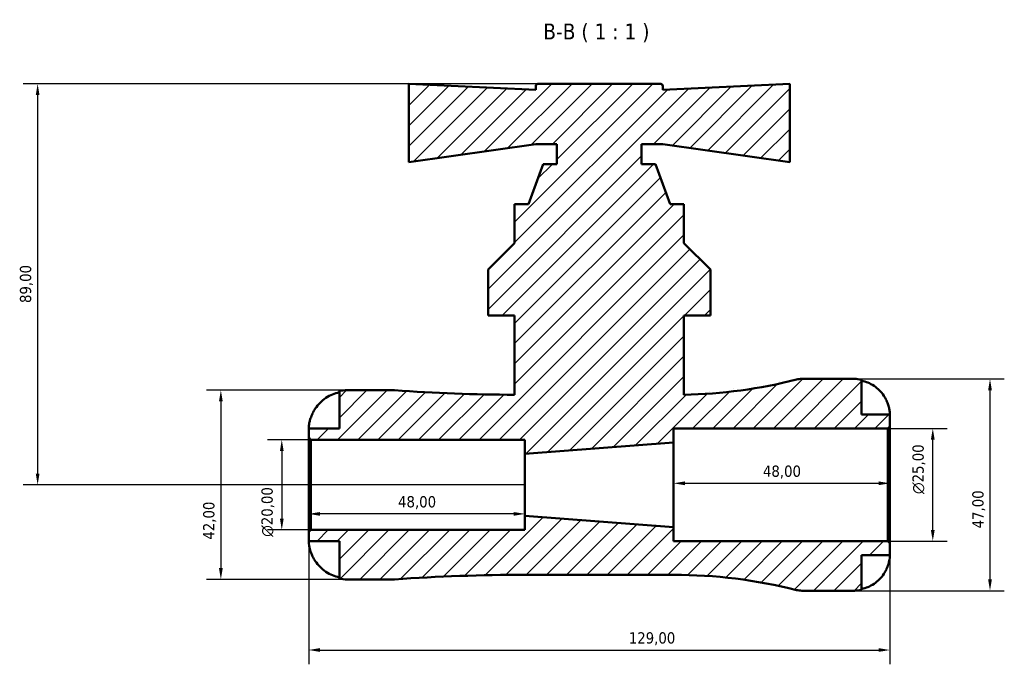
# Model space of a CAD drawing. Header units: millimetres. Extents: x 0 to 907, y 0 to 785.
# Tile 6 of 11: x 253 to 472, y 642 to 785. Entities that reach past the tile are written whole.
import ezdxf

# ---------------------------------------------------------------- set-up
doc = ezdxf.new("R2010")
doc.units = ezdxf.units.MM
for name, color, linetype, lineweight in [('Dimension (ISO)', 7, 'Continuous', 25), ('Hatch (ISO)', 7, 'Continuous', 18), ('Symbol (ISO)', 7, 'Continuous', 25), ('Visible (ISO)', 7, 'Continuous', 50)]:
    doc.layers.add(name, color=color, linetype=linetype, lineweight=lineweight)
doc.styles.add('Label Text (ISO)', font='tahoma.ttf')
doc.styles.add('Note Text (ISO)', font='tahoma.ttf')
doc.dimstyles.new('Default (ISO)', dxfattribs={"dimtxt": 2.5, "dimasz": 2.5, "dimexe": 3.175, "dimexo": 0, "dimgap": 0.762, "dimtad": 1, "dimrnd": 1e-08, "dimzin": 0, "dimtxsty": 'Note Text (ISO)', "dimcen": 0.09, "dimdle": 10, "dimclrd": 256, "dimclre": 256, "dimclrt": 256, "dimazin": 0, "dimtfac": 1.40208, "dimtmove": 0, "dimatfit": 3, "dimfxl": 1, "dimtolj": 1, "dimtzin": 0, "dimlwd": -1, "dimlwe": -1, "dimarcsym": 0})

# ---------------------------------------------------------------- blocks, each defined once
blk = doc.blocks.new('*D7')
at = {"layer": 'Defpoints', "color": 0, "transparency": 16777216}
for p in [(317.67, 691.78), (311.22, 671.78), (317.67, 671.78)]:
    blk.add_point(p, dxfattribs=at)
at = {"layer": 'Dimension (ISO)', "transparency": 16777216}
for p, q in [((317.67, 691.78), (308.05, 691.78)), ((311.22, 689.28), (311.22, 674.28)), ((317.67, 671.78), (308.05, 671.78))]:
    blk.add_line(p, q, dxfattribs=at)
for points in [[(310.81, 689.28), (311.64, 689.28), (311.22, 691.78)], [(310.81, 674.28), (311.64, 674.28), (311.22, 671.78)]]:
    blk.add_solid(points, dxfattribs=at)
at = {"layer": 'Dimension (ISO)', "color": 232, "true_color": 0xca0064, "transparency": 16777216, "insert": (306.7, 670.23), "char_height": 2.5, "attachment_point": 1, "rotation": 90, "style": 'Note Text (ISO)'}
blk.add_mtext('\\A1;\\fAIGDT|b0|i0;\\H2.5000;\\ln\\fTahoma|b0|i0;\\H2.5000;20,00', dxfattribs=at)
blk = doc.blocks.new('*D8')
at = {"layer": 'Defpoints', "color": 0, "transparency": 16777216}
for p in [(445.73, 694.28), (455.73, 694.28), (445.73, 669.28)]:
    blk.add_point(p, dxfattribs=at)
at = {"layer": 'Dimension (ISO)', "transparency": 16777216}
for p, q in [((445.73, 694.28), (458.9, 694.28)), ((455.73, 671.78), (455.73, 691.78)), ((445.73, 669.28), (458.9, 669.28))]:
    blk.add_line(p, q, dxfattribs=at)
for points in [[(455.31, 691.78), (456.15, 691.78), (455.73, 694.28)], [(455.31, 671.78), (456.15, 671.78), (455.73, 669.28)]]:
    blk.add_solid(points, dxfattribs=at)
at = {"layer": 'Dimension (ISO)', "color": 232, "true_color": 0xca0064, "transparency": 16777216, "insert": (451.21, 679.73), "char_height": 2.5, "attachment_point": 1, "rotation": 90, "style": 'Note Text (ISO)'}
blk.add_mtext('\\A1;\\fAIGDT|b0|i0;\\H2.5000;\\ln\\fTahoma|b0|i0;\\H2.5000;25,00', dxfattribs=at)
blk = doc.blocks.new('*D9')
at = {"layer": 'Defpoints', "color": 0, "transparency": 16777216}
for p in [(438.32, 705.28), (438.32, 658.28), (468.43, 658.28)]:
    blk.add_point(p, dxfattribs=at)
at = {"layer": 'Dimension (ISO)', "transparency": 16777216}
for p, q in [((438.32, 705.28), (471.61, 705.28)), ((468.43, 702.78), (468.43, 660.78)), ((438.32, 658.28), (471.61, 658.28))]:
    blk.add_line(p, q, dxfattribs=at)
for points in [[(468.02, 702.78), (468.85, 702.78), (468.43, 705.28)], [(468.02, 660.78), (468.85, 660.78), (468.43, 658.28)]]:
    blk.add_solid(points, dxfattribs=at)
at = {"layer": 'Dimension (ISO)', "color": 232, "true_color": 0xca0064, "transparency": 16777216, "insert": (464.5, 672.11), "char_height": 2.5, "attachment_point": 1, "rotation": 90, "style": 'Note Text (ISO)'}
blk.add_mtext('\\A1;47,00', dxfattribs=at)
blk = doc.blocks.new('*D10')
at = {"layer": 'Defpoints', "color": 0, "transparency": 16777216}
for p in [(368.07, 770.78), (257.03, 681.78), (365.2, 681.78)]:
    blk.add_point(p, dxfattribs=at)
at = {"layer": 'Dimension (ISO)', "transparency": 16777216}
for p, q in [((368.07, 770.78), (253.85, 770.78)), ((257.03, 768.28), (257.03, 684.28)), ((365.2, 681.78), (253.85, 681.78))]:
    blk.add_line(p, q, dxfattribs=at)
for points in [[(256.61, 768.28), (257.45, 768.28), (257.03, 770.78)], [(256.61, 684.28), (257.45, 684.28), (257.03, 681.78)]]:
    blk.add_solid(points, dxfattribs=at)
at = {"layer": 'Dimension (ISO)', "color": 232, "true_color": 0xca0064, "transparency": 16777216, "insert": (253.09, 722.14), "char_height": 2.5, "attachment_point": 1, "rotation": 90, "style": 'Note Text (ISO)'}
blk.add_mtext('\\A1;89,00', dxfattribs=at)
blk = doc.blocks.new('*D11')
at = {"layer": 'Defpoints', "color": 0, "transparency": 16777216}
for p in [(325.7, 702.78), (297.7, 660.78), (325.7, 660.78)]:
    blk.add_point(p, dxfattribs=at)
at = {"layer": 'Dimension (ISO)', "transparency": 16777216}
for p, q in [((325.7, 702.78), (294.52, 702.78)), ((297.7, 700.28), (297.7, 663.28)), ((325.7, 660.78), (294.52, 660.78))]:
    blk.add_line(p, q, dxfattribs=at)
for points in [[(297.28, 700.28), (298.12, 700.28), (297.7, 702.78)], [(297.28, 663.28), (298.12, 663.28), (297.7, 660.78)]]:
    blk.add_solid(points, dxfattribs=at)
at = {"layer": 'Dimension (ISO)', "color": 232, "true_color": 0xca0064, "transparency": 16777216, "insert": (293.76, 669.61), "char_height": 2.5, "attachment_point": 1, "rotation": 90, "style": 'Note Text (ISO)'}
blk.add_mtext('\\A1;42,00', dxfattribs=at)
blk = doc.blocks.new('*D12')
at = {"layer": 'Defpoints', "color": 0, "transparency": 16777216}
for p in [(446.2, 682.12), (398.2, 681.78), (446.2, 681.78)]:
    blk.add_point(p, dxfattribs=at)
at = {"layer": 'Dimension (ISO)', "transparency": 16777216}
blk.add_line((400.7, 682.12), (443.7, 682.12), dxfattribs=at)
for points in [[(400.7, 682.54), (400.7, 681.7), (398.2, 682.12)], [(443.7, 682.54), (443.7, 681.7), (446.2, 682.12)]]:
    blk.add_solid(points, dxfattribs=at)
at = {"layer": 'Dimension (ISO)', "color": 232, "true_color": 0xca0064, "transparency": 16777216, "insert": (418.03, 686.06), "char_height": 2.5, "attachment_point": 1, "style": 'Note Text (ISO)'}
blk.add_mtext('\\A1;48,00', dxfattribs=at)
blk = doc.blocks.new('*D13')
at = {"layer": 'Defpoints', "color": 0, "transparency": 16777216}
for p in [(317.2, 681.78), (365.2, 681.78), (317.2, 675.33)]:
    blk.add_point(p, dxfattribs=at)
at = {"layer": 'Dimension (ISO)', "transparency": 16777216}
blk.add_line((362.7, 675.33), (319.7, 675.33), dxfattribs=at)
for points in [[(319.7, 675.74), (319.7, 674.91), (317.2, 675.33)], [(362.7, 675.74), (362.7, 674.91), (365.2, 675.33)]]:
    blk.add_solid(points, dxfattribs=at)
at = {"layer": 'Dimension (ISO)', "color": 232, "true_color": 0xca0064, "transparency": 16777216, "insert": (337.03, 679.27), "char_height": 2.5, "attachment_point": 1, "style": 'Note Text (ISO)'}
blk.add_mtext('\\A1;48,00', dxfattribs=at)
blk = doc.blocks.new('*D14')
at = {"layer": 'Defpoints', "color": 0, "transparency": 16777216}
for p in [(317.2, 671.31), (446.2, 668.81), (446.2, 645.11)]:
    blk.add_point(p, dxfattribs=at)
at = {"layer": 'Dimension (ISO)', "transparency": 16777216}
for p, q in [((317.2, 671.31), (317.2, 641.94)), ((446.2, 668.81), (446.2, 641.94)), ((319.7, 645.11), (443.7, 645.11))]:
    blk.add_line(p, q, dxfattribs=at)
for points in [[(319.7, 645.53), (319.7, 644.7), (317.2, 645.11)], [(443.7, 645.53), (443.7, 644.7), (446.2, 645.11)]]:
    blk.add_solid(points, dxfattribs=at)
at = {"layer": 'Dimension (ISO)', "color": 232, "true_color": 0xca0064, "transparency": 16777216, "insert": (388.25, 649.05), "char_height": 2.5, "attachment_point": 1, "style": 'Note Text (ISO)'}
blk.add_mtext('\\A1;129,00', dxfattribs=at)

msp = doc.modelspace()

# ---------------------------------------------------------------- hatches: boundary and pattern name
at = {"layer": 'Hatch (ISO)'}
h = msp.add_hatch(dxfattribs=at)
h.set_pattern_fill('ANSI31', color=256, scale=25.4, style=0)
h.set_pattern_definition([(45, (0, 0), (-2.245064, 2.245064), [])])
edge = h.paths.add_edge_path()
edge.add_line((446.2, 668.812), (445.73, 669.282))
edge.add_line((445.73, 669.282), (398.2, 669.282))
edge.add_line((398.2, 669.282), (398.2, 672.407))
edge.add_line((398.2, 672.407), (365.2, 674.907))
edge.add_line((365.2, 674.907), (365.2, 671.782))
edge.add_line((365.2, 671.782), (317.67, 671.782))
edge.add_line((317.67, 671.782), (317.2, 671.312))
edge.add_line((317.2, 671.312), (317.2, 669.282))
edge.add_line((317.2, 669.282), (324, 669.282))
edge.add_line((324, 669.282), (324, 660.954))
edge.add_ellipse((325.7, 669.282), major_axis=(-1.7, -8.328), ratio=1, start_angle=0, end_angle=11.53696)
edge.add_line((325.7, 660.782), (335.935, 660.782))
edge.add_ellipse((335.935, 665.482), major_axis=(0, -4.7), ratio=1, start_angle=0, end_angle=4.01189)
edge.add_ellipse((365.2, 248.217), major_axis=(-28.936, 412.577), ratio=1, start_angle=355.98811, end_angle=360, ccw=False)
edge.add_line((365.2, 661.807), (398.2, 661.807))
edge.add_ellipse((398.2, 550.106), major_axis=(0, 111.701), ratio=1, start_angle=345.86352, end_angle=360, ccw=False)
edge.add_ellipse((426.629, 662.982), major_axis=(-1.148, -4.558), ratio=1, start_angle=0, end_angle=14.13648)
edge.add_line((426.629, 658.282), (438.325, 658.282))
edge.add_ellipse((438.325, 666.157), major_axis=(0, -7.875), ratio=1, start_angle=0, end_angle=11.53696)
edge.add_line((439.9, 658.441), (439.9, 666.157))
edge.add_line((439.9, 666.157), (446.2, 666.157))
edge.add_line((446.2, 666.157), (446.2, 668.812))
edge = h.paths.add_edge_path()
edge.add_line((406.375, 719.382), (406.375, 729.557))
edge.add_line((406.375, 729.557), (400.5, 735.432))
edge.add_line((400.5, 735.432), (400.5, 744.082))
edge.add_line((400.5, 744.082), (397.419, 744.082))
edge.add_line((397.419, 744.082), (394.18, 752.982))
edge.add_line((394.18, 752.982), (391.1, 752.982))
edge.add_line((391.1, 752.982), (391.1, 757.432))
edge.add_line((391.1, 757.432), (395.8, 757.432))
edge.add_line((395.8, 757.432), (424, 753.427))
edge.add_line((424, 753.427), (424, 770.782))
edge.add_line((424, 770.782), (395.8, 769.447))
edge.add_line((395.8, 769.447), (395.8, 770.312))
edge.add_ellipse((395.33, 770.312), major_axis=(0.47, 0), ratio=1, start_angle=0, end_angle=90)
edge.add_line((395.33, 770.782), (368.07, 770.782))
edge.add_ellipse((368.07, 770.312), major_axis=(0, 0.47), ratio=1, start_angle=0, end_angle=90)
edge.add_line((367.6, 770.312), (367.6, 769.447))
edge.add_line((367.6, 769.447), (339.4, 770.782))
edge.add_line((339.4, 770.782), (339.4, 753.427))
edge.add_line((339.4, 753.427), (367.6, 757.432))
edge.add_line((367.6, 757.432), (372.3, 757.432))
edge.add_line((372.3, 757.432), (372.3, 752.982))
edge.add_line((372.3, 752.982), (369.219, 752.982))
edge.add_line((369.219, 752.982), (365.98, 744.082))
edge.add_line((365.98, 744.082), (362.9, 744.082))
edge.add_line((362.9, 744.082), (362.9, 735.432))
edge.add_line((362.9, 735.432), (357.025, 729.557))
edge.add_line((357.025, 729.557), (357.025, 719.382))
edge.add_line((357.025, 719.382), (362.9, 719.382))
edge.add_line((362.9, 719.382), (362.9, 701.764))
edge.add_ellipse((365.2, 1115.348), major_axis=(-2.3, -413.584), ratio=1, start_angle=356.30673, end_angle=360, ccw=False)
edge.add_ellipse((335.935, 698.082), major_axis=(0.329, 4.688), ratio=1, start_angle=0, end_angle=4.01189)
edge.add_line((335.935, 702.782), (325.7, 702.782))
edge.add_ellipse((325.7, 694.282), major_axis=(0, 8.5), ratio=1, start_angle=0, end_angle=11.53696)
edge.add_line((324, 702.61), (324, 694.282))
edge.add_line((324, 694.282), (317.2, 694.282))
edge.add_line((317.2, 694.282), (317.2, 692.252))
edge.add_line((317.2, 692.252), (317.67, 691.782))
edge.add_line((317.67, 691.782), (365.2, 691.782))
edge.add_line((365.2, 691.782), (365.2, 688.657))
edge.add_line((365.2, 688.657), (398.2, 691.157))
edge.add_line((398.2, 691.157), (398.2, 694.282))
edge.add_line((398.2, 694.282), (445.73, 694.282))
edge.add_line((445.73, 694.282), (446.2, 694.752))
edge.add_line((446.2, 694.752), (446.2, 697.407))
edge.add_line((446.2, 697.407), (439.9, 697.407))
edge.add_line((439.9, 697.407), (439.9, 705.123))
edge.add_ellipse((438.325, 697.407), major_axis=(1.575, 7.716), ratio=1, start_angle=0, end_angle=11.53696)
edge.add_line((438.325, 705.282), (426.629, 705.282))
edge.add_ellipse((426.629, 700.582), major_axis=(0, 4.7), ratio=1, start_angle=0, end_angle=14.13648)
edge.add_ellipse((398.2, 813.458), major_axis=(27.281, -108.318), ratio=1, start_angle=347.04337, end_angle=360, ccw=False)
edge.add_line((400.5, 701.781), (400.5, 719.382))
edge.add_line((400.5, 719.382), (406.375, 719.382))

# ---------------------------------------------------------------- linework, layer by layer
at = {"layer": 'Visible (ISO)'}
for p, q in [((367.6, 769.447), (339.4, 770.782)), ((339.4, 770.782), (339.4, 753.427)), ((367.6, 770.312), (367.6, 769.447)), ((395.33, 770.782), (368.07, 770.782)), ((424, 770.782), (395.8, 769.447)), ((395.8, 769.447), (395.8, 770.312)), ((424, 753.427), (424, 770.782)), ((339.4, 753.427), (367.6, 757.432)), ((367.6, 757.432), (372.3, 757.432)), ((372.3, 757.432), (372.3, 752.982)), ((391.1, 752.982), (391.1, 757.432)), ((391.1, 757.432), (395.8, 757.432)), ((395.8, 757.432), (424, 753.427)), ((369.219, 752.982), (365.98, 744.082)), ((372.3, 752.982), (369.219, 752.982)), ((394.18, 752.982), (391.1, 752.982)), ((397.419, 744.082), (394.18, 752.982)), ((365.98, 744.082), (362.9, 744.082)), ((362.9, 744.082), (362.9, 735.432)), ((400.5, 744.082), (397.419, 744.082)), ((400.5, 735.432), (400.5, 744.082)), ((362.9, 735.432), (357.025, 729.557)), ((406.375, 729.557), (400.5, 735.432)), ((357.025, 729.557), (357.025, 719.382)), ((406.375, 719.382), (406.375, 729.557)), ((357.025, 719.382), (362.9, 719.382)), ((362.9, 719.382), (362.9, 701.764)), ((400.5, 701.781), (400.5, 719.382)), ((400.5, 719.382), (406.375, 719.382)), ((438.325, 705.282), (426.629, 705.282)), ((439.9, 697.407), (439.9, 705.123)), ((324, 702.61), (324, 694.282)), ((335.935, 702.782), (325.7, 702.782)), ((446.2, 697.407), (439.9, 697.407)), ((446.2, 694.752), (446.2, 697.407)), ((324, 694.282), (317.2, 694.282)), ((317.2, 694.282), (317.2, 692.252)), ((398.2, 691.157), (398.2, 694.282)), ((398.2, 694.282), (445.73, 694.282)), ((445.73, 694.282), (446.2, 694.752)), ((445.73, 694.282), (445.73, 669.282)), ((446.2, 668.812), (446.2, 694.752)), ((317.2, 692.252), (317.67, 691.782)), ((317.2, 692.252), (317.2, 671.312)), ((317.67, 691.782), (365.2, 691.782)), ((317.67, 671.782), (317.67, 691.782)), ((365.2, 691.782), (365.2, 688.657)), ((365.2, 688.657), (398.2, 691.157)), ((398.2, 672.407), (398.2, 691.157)), ((365.2, 674.907), (365.2, 688.657)), ((398.2, 672.407), (365.2, 674.907)), ((365.2, 674.907), (365.2, 671.782)), ((317.67, 671.782), (317.2, 671.312)), ((317.2, 671.312), (317.2, 669.282)), ((365.2, 671.782), (317.67, 671.782)), ((398.2, 669.282), (398.2, 672.407)), ((317.2, 669.282), (324, 669.282)), ((324, 669.282), (324, 660.954)), ((445.73, 669.282), (398.2, 669.282)), ((446.2, 668.812), (445.73, 669.282)), ((446.2, 666.157), (446.2, 668.812)), ((439.9, 658.441), (439.9, 666.157)), ((439.9, 666.157), (446.2, 666.157)), ((325.7, 660.782), (335.935, 660.782)), ((365.2, 661.807), (398.2, 661.807)), ((426.629, 658.282), (438.325, 658.282))]:
    msp.add_line(p, q, dxfattribs=at)
for centre, radius, start, end in [((368.07, 770.312), 0.47, 90, 180), ((395.33, 770.312), 0.47, 0, 90), ((398.2, 813.458), 111.701, 271.17984, 284.13648), ((426.629, 700.582), 4.7, 90, 104.13648), ((438.325, 697.407), 7.875, 78.46304, 90), ((325.7, 694.282), 8.5, 90, 101.53696), ((335.935, 698.082), 4.7, 85.98811, 90), ((365.2, 1115.348), 413.591, 265.98811, 269.68137), ((325.7, 669.282), 8.5, 258.46304, 270), ((335.935, 665.482), 4.7, 270, 274.01189), ((365.2, 248.217), 413.591, 90, 94.01189), ((398.2, 550.106), 111.701, 75.86352, 90), ((426.629, 662.982), 4.7, 255.86352, 270), ((438.325, 666.157), 7.875, 270, 281.53696)]:
    msp.add_arc(centre, radius, start, end, dxfattribs=at)
for points, knots in [([(439.9, 704.909), (440.402, 704.806), (440.892, 704.651), (441.775, 704.283), (442.247, 704.035), (443.127, 703.443), (443.535, 703.1), (444.224, 702.408), (444.567, 701.994), (445.075, 701.227), (445.264, 700.89), (445.422, 700.557)], [0.14941001, 0.14941001, 0.14941001, 0.14941001, 0.29044502, 0.29044502, 0.43634177, 0.43634177, 0.58223851, 0.58223851, 0.72934673, 0.72934673, 0.83526259, 0.83526259, 0.83526259, 0.83526259]), ([(318.076, 697.682), (318.241, 698.023), (318.434, 698.366), (318.97, 699.177), (319.342, 699.627), (320.086, 700.377), (320.526, 700.748), (321.475, 701.387), (321.984, 701.656), (322.934, 702.052), (323.461, 702.219), (324, 702.331)], [4.33469748, 4.33469748, 4.33469748, 4.33469748, 4.44278103, 4.44278103, 4.60231653, 4.60231653, 4.75975931, 4.75975931, 4.91720209, 4.91720209, 5.06869693, 5.06869693, 5.06869693, 5.06869693]), ([(445.422, 700.557), (445.428, 700.545), (445.434, 700.532), (445.519, 700.351), (445.593, 700.18), (445.72, 699.86), (445.774, 699.712), (445.882, 699.389), (445.933, 699.216), (446.051, 698.765), (446.101, 698.504), (446.173, 698.011), (446.188, 697.798), (446.201, 697.49), (446.2, 697.407), (446.2, 697.407)], [-0.51072287, -0.51072287, -0.51072287, -0.51072287, -0.50653573, -0.50653573, -0.4498196, -0.4498196, -0.40070764, -0.40070764, -0.34173664, -0.34173664, -0.24159774, -0.24159774, -0.12498377, -0.12498377, 0, 0, 0, 0]), ([(317.2, 694.282), (317.2, 694.282), (317.2, 694.308), (317.201, 694.413), (317.203, 694.497), (317.221, 694.797), (317.245, 695.058), (317.342, 695.592), (317.395, 695.829), (317.512, 696.246), (317.565, 696.416), (317.68, 696.752), (317.742, 696.916), (317.891, 697.282), (317.981, 697.483), (318.076, 697.682)], [0, 0, 0, 0, 0.07205364, 0.07205364, 0.15057709, 0.15057709, 0.28159269, 0.28159269, 0.36944906, 0.36944906, 0.42671158, 0.42671158, 0.48027625, 0.48027625, 0.54554929, 0.54554929, 0.54554929, 0.54554929]), ([(318.076, 665.882), (318.005, 666.03), (317.937, 666.18), (317.778, 666.553), (317.693, 666.775), (317.546, 667.204), (317.485, 667.408), (317.365, 667.864), (317.315, 668.104), (317.233, 668.617), (317.214, 668.856), (317.198, 669.193), (317.2, 669.282), (317.2, 669.282)], [-0.54817473, -0.54817473, -0.54817473, -0.54817473, -0.4990407, -0.4990407, -0.42608901, -0.42608901, -0.35637932, -0.35637932, -0.26386503, -0.26386503, -0.13461601, -0.13461601, 0, 0, 0, 0]), ([(324, 661.233), (323.461, 661.345), (322.934, 661.512), (321.984, 661.908), (321.475, 662.177), (320.526, 662.816), (320.086, 663.187), (319.342, 663.937), (318.97, 664.387), (318.434, 665.198), (318.241, 665.542), (318.076, 665.882)], [0.16127031, 0.16127031, 0.16127031, 0.16127031, 0.31276515, 0.31276515, 0.47020793, 0.47020793, 0.62765071, 0.62765071, 0.78718621, 0.78718621, 0.89526976, 0.89526976, 0.89526976, 0.89526976]), ([(446.2, 666.157), (446.2, 666.157), (446.2, 666.134), (446.199, 666.04), (446.197, 665.966), (446.183, 665.697), (446.164, 665.454), (446.078, 664.943), (446.028, 664.706), (445.91, 664.269), (445.851, 664.078), (445.715, 663.689), (445.638, 663.491), (445.511, 663.198), (445.467, 663.102), (445.422, 663.007)], [-2.17667965, -2.17667965, -2.17667965, -2.17667965, -2.11086653, -2.11086653, -2.04055216, -2.04055216, -1.91738302, -1.91738302, -1.82942275, -1.82942275, -1.76558177, -1.76558177, -1.70117883, -1.70117883, -1.66961913, -1.66961913, -1.66961913, -1.66961913]), ([(445.422, 663.007), (445.264, 662.674), (445.075, 662.337), (444.567, 661.571), (444.224, 661.157), (443.535, 660.464), (443.127, 660.121), (442.247, 659.53), (441.775, 659.281), (440.892, 658.913), (440.402, 658.758), (439.9, 658.655)], [3.89239507, 3.89239507, 3.89239507, 3.89239507, 3.99831093, 3.99831093, 4.14541915, 4.14541915, 4.2913159, 4.2913159, 4.43721264, 4.43721264, 4.57824766, 4.57824766, 4.57824766, 4.57824766])]:
    msp.add_open_spline(points, degree=3, knots=knots, dxfattribs=at)

# ---------------------------------------------------------------- texts
at = {"layer": 'Symbol (ISO)', "insert": (369.26, 780.032), "char_height": 3.5, "attachment_point": 7, "style": 'Label Text (ISO)'}
msp.add_mtext('B-B ( 1 : 1 )', dxfattribs=at)

# ---------------------------------------------------------------- dimensions: what is measured, and where the dimension line sits
at = {"layer": 'Dimension (ISO)'}
for base, p1, p2, angle, override, picture, middle in [((257.029, 681.782), (368.07, 770.782), (365.2, 681.782), 90, {"dimdec": 2, "dimtp": 0, "dimtm": 0, "dimtdec": 2, "dimtofl": 0, "dimatfit": 1}, '*D10', (257.029, 726.282)), ((468.433, 658.282), (438.325, 705.282), (438.325, 658.282), 90, {"dimdec": 2, "dimtp": 0, "dimtm": 0, "dimtdec": 2, "dimtofl": 0, "dimatfit": 1}, '*D9', (468.433, 676.282)), ((297.7, 660.782), (325.7, 702.782), (325.7, 660.782), 90, {"dimdec": 2, "dimtp": 0, "dimtm": 0, "dimtdec": 2, "dimtofl": 0, "dimatfit": 1}, '*D11', (297.7, 673.782)), ((446.2, 682.12), (398.2, 681.782), (446.2, 681.782), 180, {"dimdec": 2, "dimse1": 1, "dimse2": 1, "dimtp": 0, "dimtm": 0, "dimtdec": 2, "dimtofl": 0, "dimatfit": 1}, '*D12', (422.2, 682.12)), ((317.2, 675.328), (365.2, 681.782), (317.2, 681.782), 180, {"dimdec": 2, "dimse1": 1, "dimse2": 1, "dimtp": 0, "dimtm": 0, "dimtdec": 2, "dimtofl": 0, "dimatfit": 1}, '*D13', (341.2, 675.328))]:
    dim = msp.add_linear_dim(base=base, p1=p1, p2=p2, angle=angle, dimstyle='Default (ISO)', override=override, dxfattribs=at)
    dim.commit()
    dim.dimension.update_dxf_attribs({"geometry": picture, "text_midpoint": middle, "dimtype": 160})
for base, p1, p2, picture, middle in [((455.73, 694.282), (445.73, 669.282), (445.73, 694.282), '*D8', (455.73, 685.282)), ((311.224, 671.782), (317.67, 691.782), (317.67, 671.782), '*D7', (311.224, 675.782))]:
    dim = msp.add_linear_dim(base=base, p1=p1, p2=p2, angle=90, text='\\fAIGDT|b0|i0;\\H2.5000;\\ln\\fTahoma|b0|i0;\\H2.5000;<>', dimstyle='Default (ISO)', override={"dimdec": 2, "dimtp": 0, "dimtm": 0, "dimtdec": 2, "dimtofl": 0, "dimatfit": 1}, dxfattribs=at)
    dim.commit()
    dim.dimension.update_dxf_attribs({"geometry": picture, "text_midpoint": middle, "dimtype": 160})
dim = msp.add_linear_dim(base=(446.2, 645.113), p1=(317.2, 671.312), p2=(446.2, 668.812), dimstyle='Default (ISO)', override={"dimdec": 2, "dimtp": 0, "dimtm": 0, "dimtdec": 2, "dimtofl": 0, "dimatfit": 1}, dxfattribs=at)
dim.commit()
dim.dimension.update_dxf_attribs({"geometry": '*D14', "text_midpoint": (393.2, 645.113), "dimtype": 160})

doc.saveas('drawing.dxf')
